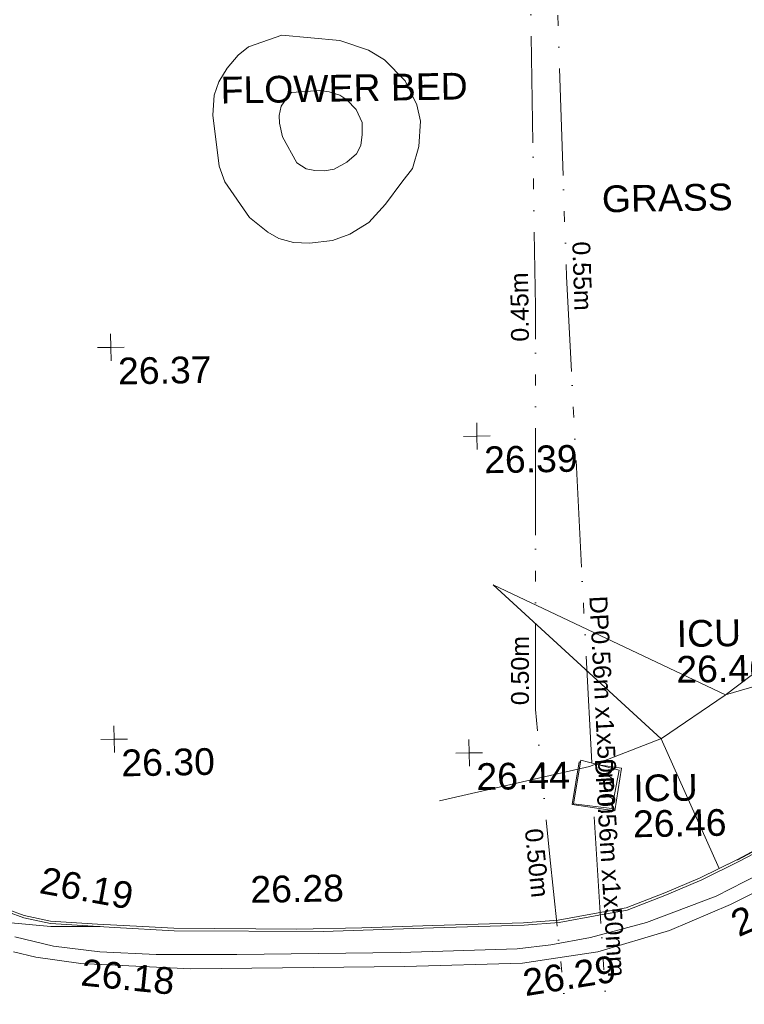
# Model space of a CAD drawing. Header units: millimetres. Extents: x -287732 to 520720, y -88450 to 287754.
# Tile 98 of 256: x -113045 to -102887, y 56187 to 69999. Entities that reach past the tile are written whole.
import ezdxf

# ---------------------------------------------------------------- set-up
doc = ezdxf.new("R2010")
doc.units = ezdxf.units.MM
doc.linetypes.add('IMPORT-UG_EIR_QLB2 _2_', pattern=[2750, 1500, -300.0000000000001, 0, -300.0000000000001, 150, -300.0000000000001, 0, -200])
doc.linetypes.add('IMPORT-UG_ELEC_STREET LIGHTING_QLB2 _2_', pattern=[2700, 1500, -300.0000000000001, 0, -250, 150, -300.0000000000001, 0, -200])
for name, color, linetype, lineweight, true_color in [('00_TOPO_KERB_BOTTOM', 1, 'Continuous', 9, 0xff0000), ('00_TOPO_KERB_TOP', 7, 'Continuous', 9, 0xa500a5), ('00_TOPO_LEVEL_SPOT', 7, 'Continuous', 9, 0x666666), ('00_TOPO_ROAD_MARKING_YELLOW_CONTINUOUS', 40, 'Continuous', 9, 0xffbf00), ('00_TOPO_SERV_IC', 5, 'Continuous', 9, 0x0000ff), ('00_UAV_FORM_LINES', 7, 'Continuous', 9, 0x666666), ('01_DTM_CONTOUR_MNR', 7, 'Continuous', 9, 0xa5a552), ('12333-PUM-2D-U-0001-C01 - Rev2_REVIT IMPORT_dwg', 7, 'Continuous', 9, 0x767676), ('PUM-EIRCOMM-MH', 6, 'Continuous', 9, 0xff00ff), ('PUM-EIRCOMM-NOTES', 6, 'Continuous', 9, 0xff00ff), ('PUM-EIRCOMM-QLB2', 6, 'IMPORT-UG_EIR_QLB2 _2_', 9, 0xff00ff)]:
    doc.layers.add(name, color=color, linetype=linetype, lineweight=lineweight, true_color=true_color)
doc.layers.add('00_TOPO_SURFACE', color=7, linetype='Continuous', lineweight=9)
doc.layers.add('00_TOPO_SURVEY_TEXT', color=7, linetype='Continuous', lineweight=9)
doc.styles.add('Arial_1', font='arial.ttf', dxfattribs={"height": 250})
doc.styles.add('Swis721 Lt BT_2', font='swissl.ttf', dxfattribs={"height": 375})

# ---------------------------------------------------------------- blocks, each defined once
blk = doc.blocks.new('12333-PUM-2D-U-0001-C01 - Rev2_REVIT IMPORT_dwg_MM-2077200-Site Location Plan Proposed')
at = {"layer": '00_TOPO_LEVEL_SPOT', "color": 254, "true_color": 0xcccccc, "flags": 128}
for points in [[(500.0000000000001, 0), (0, 0), (0, 500.0000000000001)], [(0, -500.0000000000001), (0, 0), (-500.0000000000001, 0)]]:
    blk.add_lwpolyline(points, dxfattribs=at)
blk = doc.blocks.new('12333-PUM-2D-U-0001-C01 - Rev2_REVIT IMPORT_dwg_MGS62954_T2_Galway_ITM_3d_Rev1-2077680-Site Location Plan Proposed')
at = {"layer": '00_TOPO_KERB_BOTTOM', "color": 254, "true_color": 0xcccccc, "flags": 128}
blk.add_lwpolyline([(533800549.3773137, 725615664.7059472), (533800029.831859, 725615400.0981418), (533799503.9458358, 725615152.047562), (533799004.3969993, 725614949.1945584), (533798452.320323, 725614746.0681165), (533798054.280729, 725614682.1450745), (533797493.1415201, 725614588.3400877), (533797001.5631721, 725614562.3528296), (533795732.5521105, 725614544.642669), (533794183.3672019, 725614518.9495926), (533792097.1362609, 725614568.8134565), (533791261.3170032, 725614627.801588), (533790366.3261303, 725614700.5034509), (533789994.081263, 725614785.1544093), (533789762.5667086, 725614876.5229429)], dxfattribs=at)
at = {"layer": '00_TOPO_KERB_TOP', "color": 254, "true_color": 0xcccccc, "flags": 128}
blk.add_lwpolyline([(533800526.0701734, 725615694.4204448), (533800007.5183233, 725615430.3186886), (533799482.946155, 725615182.8878295), (533798984.788102, 725614980.5995848), (533798436.3389756, 725614778.8078333), (533798041.4507119, 725614715.390878), (533797482.0999852, 725614621.8848697), (533796993.1017958, 725614596.0340115), (533795724.7074344, 725614578.3324575), (533794728.8645397, 725614561.8165029), (533793814.3052052, 725614561.299068), (533792091.4170992, 725614602.4785253), (533791659.2378529, 725614633.9932959), (533791020.982986, 725614680.5352243), (533790364.1796081, 725614733.8886501), (533789996.8368573, 725614817.4248348), (533789770.2551148, 725614906.8466061)], dxfattribs=at)
at = {"layer": '00_TOPO_ROAD_MARKING_YELLOW_CONTINUOUS', "color": 254, "true_color": 0xcccccc, "flags": 128}
for points in [[(533800570.0000001, 725615120), (533799900.0000001, 725614800), (533799040.0000001, 725614450.0000002), (533798030.0000001, 725614170.0000001), (533797280.0000001, 725614070.0000002), (533796970, 725614030.0000001), (533795320.0000001, 725614010), (533792320.0000001, 725614030.0000001), (533790780.0000001, 725614130), (533790150.0000001, 725614230), (533789840, 725614310.0000001)], [(533800310.0000002, 725615220.0000002), (533799700.0000001, 725614920), (533798720, 725614570.0000002), (533797930.0000002, 725614370.0000001), (533797370, 725614280.0000001), (533796900.0000001, 725614230), (533795260.0000001, 725614210.0000001), (533792970, 725614220.0000001), (533791840, 725614240), (533791050.0000001, 725614290.0000001), (533790400.0000001, 725614380), (533789860, 725614520.0000001)]]:
    blk.add_lwpolyline(points, dxfattribs=at)
at = {"layer": '00_TOPO_SERV_IC', "color": 254, "true_color": 0xcccccc}
for p, q in [((533797725.9000001, 725616252.6000001), (533797840.2000001, 725616862.2000002)), ((533797840.2000001, 725616862.2000002), (533798373.6000001, 725616709.8000002)), ((533798373.6000001, 725616709.8000002), (533798259.3000001, 725616176.4000002)), ((533797725.9000001, 725616252.6000001), (533798259.3000001, 725616176.4000002))]:
    blk.add_line(p, q, dxfattribs=at)
at = {"layer": '00_TOPO_SURFACE', "color": 254, "true_color": 0xcccccc, "flags": 128}
blk.add_lwpolyline([(533789810.0000002, 725614720.0000002), (533790370, 725614660.0000001), (533791060.3349991, 725614644.1277502)], dxfattribs=at)
at = {"layer": '00_UAV_FORM_LINES', "color": 254, "true_color": 0xcccccc, "flags": 128}
for points in [[(533793824.8815, 725627102.8595002), (533794634.8815001, 725627012.8595), (533795036.8815001, 725626869.8595), (533795258.8815, 725626729.8595003), (533795539.8815001, 725626433.8595), (533795701.8815001, 725626091.8595), (533795745.8815001, 725625864.8594999), (533795716.8815001, 725625509.8595002), (533795622.8815001, 725625199.8595002), (533795469.8815, 725625010.8595), (533795237.8815001, 725624706.8595), (533794999.8815001, 725624453.8595), (533794729.8815001, 725624294.8595002), (533794483.8815001, 725624212.8595), (533794159.8815001, 725624178.8595002), (533793937.8815, 725624192.8595), (533793730.8815001, 725624253.8595002), (533793581.8815001, 725624342.8595), (533793324.8815001, 725624554.8595), (533792987.8815001, 725625060.8594999), (533792911.8815001, 725625278.8595003), (533792835.8815001, 725625999.8595), (533792861.8815, 725626278.8595003), (533792928.8815001, 725626462.8595), (533793050.8815001, 725626651.8595002), (533793206.8815001, 725626831.8595), (533793353.8815001, 725626949.8595)], [(533793943.8815001, 725626298.8595), (533794341.8815002, 725626317.8595002), (533794472.8815, 725626294.8595), (533794622.8815001, 725626246.8595), (533794721.8815, 725626178.8595002), (533794849.8815002, 725626042.8595002), (533794926.8815001, 725625856.8595002), (533794925.8815002, 725625690.8595), (533794903.8815001, 725625536.8595002), (533794841.8815001, 725625419.8595), (533794703.8815001, 725625304.8595), (533794523.8815001, 725625209.8595002), (533794390.8815001, 725625187.8595), (533794251.8815001, 725625194.8595), (533794130.8815001, 725625223.8595), (533794003.8815, 725625309.8595), (533793808.8815001, 725625674.8595), (533793769.8815001, 725625868.8595), (533793766.8815, 725625976.8595), (533793799.8815001, 725626107.8595002), (533793883.8815, 725626225.8595002)]]:
    blk.add_lwpolyline(points, close=True, dxfattribs=at)
blk.add_lwpolyline([(533795844.8815, 725616324.8595002), (533797958.8815001, 725616769.8595002), (533798972.8815001, 725617144.8595002), (533799875.8815001, 725617738.8595002), (533801838.8815001, 725619165.8595), (533802770.8815, 725620219.8595002), (533803496.8815001, 725621528.8595002), (533804988.8815001, 725624723.8595), (533806070.4695057, 725626993.0749533)], dxfattribs=at)
at = {"layer": '01_DTM_CONTOUR_MNR', "color": 254, "true_color": 0xcccccc, "flags": 128}
blk.add_lwpolyline([(533800491.5384616, 725615667.6923078), (533800011.9973545, 725615427.0039684), (533799993, 725615420.6666666), (533799750, 725615310.0000002), (533798970, 725617140.0000001), (533796650.0000001, 725619340.0000001), (533799880, 725617740), (533801909.914125, 725618296.0734379)], dxfattribs=at)
at = {"xscale": 0.375, "yscale": 0.375, "zscale": 0.375}
for p in [(533791351.1143033, 725622766.1346401), (533796460.6702319, 725621431.2896516), (533791301.6589866, 725617268.5833025), (533796274.7312422, 725616989.5459969)]:
    blk.add_blockref('12333-PUM-2D-U-0001-C01 - Rev2_REVIT IMPORT_dwg_MM-2077200-Site Location Plan Proposed', p, dxfattribs=at)
at = {"layer": '00_TOPO_KERB_BOTTOM', "color": 251, "true_color": 0x666666, "char_height": 375, "width": 1495.902363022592, "attachment_point": 1, "line_spacing_factor": 1.005061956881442, "style": 'Swis721 Lt BT_2'}
for s, insert, rotation in [('26.19', (533790274.1497222, 725615499.4587464), 348.74667506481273), ('26.39', (533799862.7192007, 725614684.937829), 22.34733980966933)]:
    blk.add_mtext(s, dxfattribs=dict(at, insert=insert, rotation=rotation))
at = {"layer": '00_TOPO_KERB_TOP', "color": 251, "true_color": 0x666666, "insert": (533793174.1814923, 725615315.5828537), "char_height": 375, "width": 1495.902363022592, "attachment_point": 1, "line_spacing_factor": 1.005061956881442, "style": 'Swis721 Lt BT_2'}
blk.add_mtext('26.28', dxfattribs=at)
at = {"layer": '00_TOPO_LEVEL_SPOT', "char_height": 375, "width": 1495.902363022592, "attachment_point": 1, "line_spacing_factor": 1.005061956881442, "style": 'Swis721 Lt BT_2'}
for s, insert in [('26.37', (533791446.1808527, 725622618.7102245)), ('26.39', (533796555.7808529, 725621283.9102247)), ('26.30', (533791396.7808529, 725617121.2102244)), ('26.44', (533796369.7808527, 725616842.1102246))]:
    blk.add_mtext(s, dxfattribs=dict(at, insert=insert))
at = {"layer": '00_TOPO_ROAD_MARKING_YELLOW_CONTINUOUS', "color": 251, "true_color": 0x666666, "char_height": 375, "width": 1495.902363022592, "attachment_point": 1, "line_spacing_factor": 1.005061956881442, "style": 'Swis721 Lt BT_2'}
for s, insert, rotation in [('26.18', (533790807.2439185, 725614197.6396663), 353.1950931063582), ('26.29', (533796948.9260868, 725613935.0410138), 8.154638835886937)]:
    blk.add_mtext(s, dxfattribs=dict(at, insert=insert, rotation=rotation))
at = {"layer": '00_TOPO_SERV_IC', "color": 251, "true_color": 0x666666, "char_height": 375, "attachment_point": 1, "line_spacing_factor": 1.005061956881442, "style": 'Swis721 Lt BT_2'}
for s, insert, width in [('ICU', (533799212.1417608, 725618798.0713898), 1021.012723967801), ('26.46', (533799198.2309359, 725618297.6129621), 1495.902363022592), ('ICU', (533798567.1111334, 725616641.7746867), 1021.012723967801), ('26.46', (533798553.2003086, 725616141.316259), 1495.902363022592)]:
    blk.add_mtext(s, dxfattribs=dict(at, insert=insert, width=width))
at = {"layer": '00_TOPO_SURVEY_TEXT', "color": 251, "true_color": 0x666666, "char_height": 375, "attachment_point": 1, "line_spacing_factor": 1.005061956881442, "style": 'Swis721 Lt BT_2'}
for s, insert, width in [('FLOWER BED', (533792952.8908271, 725626533.5453359), 3860.852765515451), ('GRASS', (533798270.1805609, 725624914.3982172), 2018.280965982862)]:
    blk.add_mtext(s, dxfattribs=dict(at, insert=insert, width=width))
blk = doc.blocks.new('12333-PUM-2D-U-0001-C01 - Rev2_REVIT IMPORT_dwg-1620468-Site Location Plan Proposed')
at = {"layer": 'PUM-EIRCOMM-MH', "color": 211, "true_color": 0xffaaff, "flags": 128}
for points in [[(156626.3501528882, 386.6438213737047), (156732.3501529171, 984.6438213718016), (156755.4632761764, 980.713812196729)], [(157002.5522316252, 938.7003702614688), (157326.3501528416, 883.6438213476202), (157220.3501528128, 285.6438212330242), (156626.3501528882, 386.6438213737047)]]:
    blk.add_lwpolyline(points, dxfattribs=at)
at = {"layer": 'PUM-EIRCOMM-QLB2', "color": 211, "true_color": 0xffaaff, "flags": 128}
for points in [[(157734.0813727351, -23267.35617860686), (157210.35015292, -16057.35617864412), (157025.3501528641, -8873.356178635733), (156302.350152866, -340.35617869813), (156133.3501528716, 1729.643821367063), (156232.3501529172, 7376.64382136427), (156249.2043825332, 14554.5627848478)], [(156910.3102267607, 965.0552287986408), (156675.3501528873, 7793.64382138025), (156568.5756389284, 14475.53303407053)], [(157894.3511160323, -23267.35617860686), (157395.3501528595, -16028.35617866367), (157331.3501528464, -8809.356178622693), (156926.8487119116, 335.5489484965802)]]:
    blk.add_lwpolyline(points, dxfattribs=at)
blk.add_blockref('12333-PUM-2D-U-0001-C01 - Rev2_REVIT IMPORT_dwg_MGS62954_T2_Galway_ITM_3d_Rev1-2077680-Site Location Plan Proposed', (-533641079.6498471, -725615854.3561786))
at = {"layer": 'PUM-EIRCOMM-NOTES', "char_height": 250, "attachment_point": 2, "line_spacing_factor": 0.9417779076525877, "style": 'Arial_1'}
for s, insert, width, rotation in [('0.55m', (157022.5783705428, 7799.192422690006), 1160.025439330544, 270.91549083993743), ('0.45m', (155885.07856297, 7377.459237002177), 1160.025439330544, 89.86546595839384), ('DP0.56m x1x50mm', (157220.2915187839, 1779.105972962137), 3660.660753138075, 271.97067247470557), ('0.50m', (155802.3422030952, 2280.036044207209), 1160.025439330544, 88.99562579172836), ('DP0.56m x1x50mm', (157270.8571893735, -502.9340262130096), 3660.660753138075, 272.53268108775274), ('0.50m', (156243.8966192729, -413.7991316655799), 1160.025439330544, 274.66741951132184)]:
    blk.add_mtext(s, dxfattribs=dict(at, insert=insert, width=width, rotation=rotation))

msp = doc.modelspace()

# ---------------------------------------------------------------- block references
at = {"layer": '12333-PUM-2D-U-0001-C01 - Rev2_REVIT IMPORT_dwg', "color": 254, "linetype": 'IMPORT-UG_ELEC_STREET LIGHTING_QLB2 _2_', "true_color": 0xffd4d4, "rotation": 0.9999999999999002}
msp.add_blockref('12333-PUM-2D-U-0001-C01 - Rev2_REVIT IMPORT_dwg-1620468-Site Location Plan Proposed', (-261895.0770586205, 55869.5817132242), dxfattribs=at)

doc.saveas('drawing.dxf')
